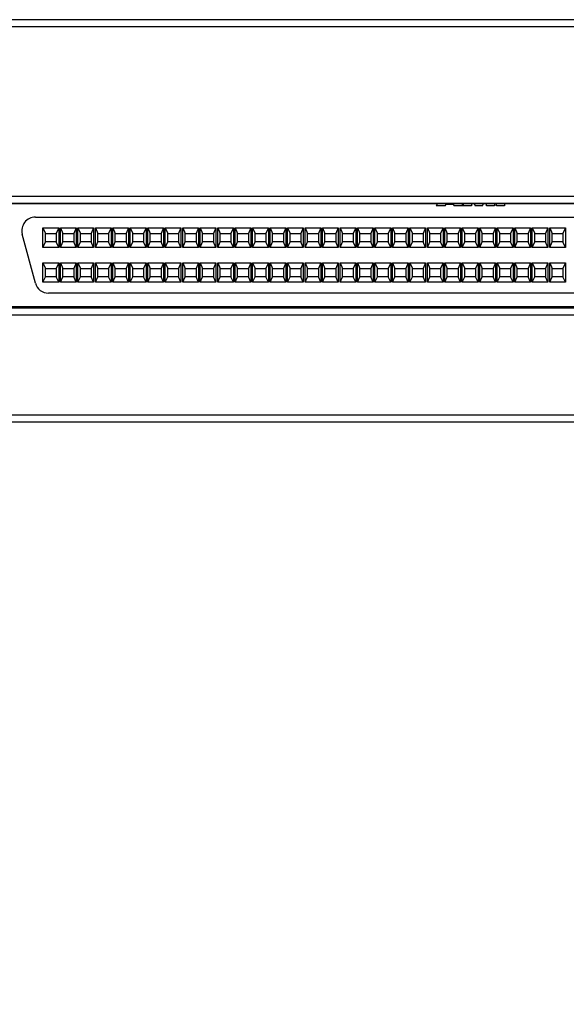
# Model space of a CAD drawing. Header units: inches. Extents: x 0 to 22, y 0 to 17.
# Tile 10 of 14: x 14.7 to 16.2, y 3.5 to 6.3. Entities that reach past the tile are written whole.
import ezdxf

# ---------------------------------------------------------------- set-up
doc = ezdxf.new("R2010")
doc.units = ezdxf.units.IN
doc.header["$LTSCALE"] = 1.21
doc.header["$MEASUREMENT"] = 0
doc.layers.get('0').update_dxf_attribs({"linetype": 'CONTINUOUS'})
doc.layers.add('DIMENSIONS', color=7, linetype='CONTINUOUS')
doc.styles.get("Standard").update_dxf_attribs({"font": 'txt', "width": 0.8})
doc.dimstyles.new('DIMSTYLE_1', dxfattribs={"dimtxt": 0.125, "dimasz": 0.18, "dimexe": 0.125, "dimexo": 0.0625, "dimgap": 0.03125, "dimtad": 0, "dimtih": 1, "dimtoh": 1, "dimdec": 3, "dimzin": 4, "dimdsep": 46, "dimtxsty": 'STANDARD', "dimblk": '_FILLED', "dimblk1": '_FILLED', "dimblk2": '_FILLED', "dimcen": 0.09, "dimadec": 0, "dimazin": 0, "dimtp": 0.001, "dimtm": 0.001, "dimtfac": 1, "dimtdec": 3, "dimtofl": 0, "dimtmove": 0, "dimatfit": 3, "dimldrblk": '_FILLED', "dimfxl": 1, "dimtolj": 1, "dimtzin": 4, "dimarcsym": 0})

# ---------------------------------------------------------------- blocks, each defined once
blk = doc.blocks.new('*D10')
at = {"layer": 'DIMENSIONS', "color": 2, "linetype": 'CONTINUOUS'}
blk.add_line((17.5214, 5.3249), (17.5214, 4.9497), dxfattribs=at)
at = {"layer": 'DIMENSIONS', "color": 2, "linetype": 'CONTINUOUS', "insert": (17.4589, 4.8872), "char_height": 0.125, "width": 1.425, "attachment_point": 3, "rotation": 90, "line_spacing_factor": 0.9}
blk.add_mtext('4.425{\\Ftxt.shx;\\W1.000000;\\H0.125000; }[112.39]', dxfattribs=at)
blk = doc.blocks.new('_FILLED')
at = {"color": 0, "linetype": 'BYBLOCK'}
blk.add_solid([(0, 0), (-1, 0.174), (-1, -0.174)], dxfattribs=at)
blk = doc.blocks.new('*D11')
at = {"layer": 'DIMENSIONS', "color": 2, "linetype": 'CONTINUOUS'}
blk.add_line((18.8663, 6.1989), (18.8663, 4.9497), dxfattribs=at)
at = {"layer": 'DIMENSIONS', "color": 2, "linetype": 'CONTINUOUS', "insert": (18.8038, 4.8872), "char_height": 0.125, "width": 1.425, "attachment_point": 3, "rotation": 90, "line_spacing_factor": 0.9}
blk.add_mtext('5.770{\\Ftxt.shx;\\W1.000000;\\H0.125000; }[146.55]', dxfattribs=at)

msp = doc.modelspace()

# ---------------------------------------------------------------- linework, layer by layer
at = {"color": 7, "linetype": 'CONTINUOUS'}
for p, q in [((18.8663, 6.2614), (13.0965, 6.2614)), ((18.8464, 6.2814), (13.1163, 6.2814)), ((14.4414, 5.7762), (17.5214, 5.7762)), ((14.4414, 5.7564), (17.5214, 5.7564)), ((14.6193, 5.7549), (17.3435, 5.7549)), ((15.8631, 5.7549), (15.8595, 5.7484)), ((15.8852, 5.7484), (15.8873, 5.7527)), ((15.9081, 5.7527), (15.8873, 5.7527)), ((15.9081, 5.7527), (15.9101, 5.7484)), ((15.9359, 5.7484), (15.9323, 5.7549)), ((15.9372, 5.7484), (15.9372, 5.7549)), ((15.9597, 5.7549), (15.9597, 5.7484)), ((15.9682, 5.7549), (15.9709, 5.7484)), ((15.9918, 5.7484), (15.9946, 5.7549)), ((16.003, 5.7484), (16.003, 5.7549)), ((16.0256, 5.7549), (16.0256, 5.7484)), ((16.0317, 5.7484), (16.0317, 5.7549)), ((16.0544, 5.7549), (16.0544, 5.7484)), ((15.8852, 5.7484), (15.8595, 5.7484)), ((15.9359, 5.7484), (15.9101, 5.7484)), ((15.9597, 5.7484), (15.9372, 5.7484)), ((15.9918, 5.7484), (15.9709, 5.7484)), ((16.0256, 5.7484), (16.003, 5.7484)), ((16.0544, 5.7484), (16.0317, 5.7484)), ((14.7124, 5.7164), (17.2504, 5.7164)), ((14.7122, 5.5273), (14.6747, 5.6673)), ((14.7339, 5.6294), (14.7339, 5.6854)), ((14.7339, 5.6854), (14.7409, 5.6694)), ((14.7339, 5.6854), (14.7789, 5.6854)), ((14.7409, 5.6454), (14.7409, 5.6694)), ((14.7409, 5.6694), (14.7719, 5.6694)), ((14.7789, 5.6854), (14.7719, 5.6694)), ((14.7719, 5.6694), (14.7719, 5.6454)), ((14.7789, 5.6854), (14.7789, 5.6294)), ((14.7839, 5.6294), (14.7839, 5.6854)), ((14.7839, 5.6854), (14.7909, 5.6694)), ((14.7839, 5.6854), (14.8289, 5.6854)), ((14.7909, 5.6454), (14.7909, 5.6694)), ((14.7909, 5.6694), (14.8219, 5.6694)), ((14.8289, 5.6854), (14.8219, 5.6694)), ((14.8219, 5.6694), (14.8219, 5.6454)), ((14.8289, 5.6854), (14.8289, 5.6294)), ((14.8339, 5.6294), (14.8339, 5.6854)), ((14.8339, 5.6854), (14.8409, 5.6694)), ((14.8339, 5.6854), (14.8789, 5.6854)), ((14.8409, 5.6454), (14.8409, 5.6694)), ((14.8409, 5.6694), (14.8719, 5.6694)), ((14.8789, 5.6854), (14.8719, 5.6694)), ((14.8719, 5.6694), (14.8719, 5.6454)), ((14.8789, 5.6854), (14.8789, 5.6294)), ((14.8839, 5.6294), (14.8839, 5.6854)), ((14.8839, 5.6854), (14.8909, 5.6694)), ((14.8839, 5.6854), (14.9289, 5.6854)), ((14.8909, 5.6454), (14.8909, 5.6694)), ((14.8909, 5.6694), (14.9219, 5.6694)), ((14.9289, 5.6854), (14.9219, 5.6694)), ((14.9219, 5.6694), (14.9219, 5.6454)), ((14.9289, 5.6854), (14.9289, 5.6294)), ((14.9339, 5.6294), (14.9339, 5.6854)), ((14.9339, 5.6854), (14.9409, 5.6694)), ((14.9339, 5.6854), (14.9789, 5.6854)), ((14.9409, 5.6454), (14.9409, 5.6694)), ((14.9409, 5.6694), (14.9719, 5.6694)), ((14.9789, 5.6854), (14.9719, 5.6694)), ((14.9719, 5.6694), (14.9719, 5.6454)), ((14.9789, 5.6854), (14.9789, 5.6294)), ((14.9839, 5.6294), (14.9839, 5.6854)), ((14.9839, 5.6854), (14.9909, 5.6694)), ((14.9839, 5.6854), (15.0289, 5.6854)), ((14.9909, 5.6454), (14.9909, 5.6694)), ((14.9909, 5.6694), (15.0219, 5.6694)), ((15.0289, 5.6854), (15.0219, 5.6694)), ((15.0219, 5.6694), (15.0219, 5.6454)), ((15.0289, 5.6854), (15.0289, 5.6294)), ((15.0339, 5.6294), (15.0339, 5.6854)), ((15.0339, 5.6854), (15.0409, 5.6694)), ((15.0339, 5.6854), (15.0789, 5.6854)), ((15.0409, 5.6454), (15.0409, 5.6694)), ((15.0409, 5.6694), (15.0719, 5.6694)), ((15.0789, 5.6854), (15.0719, 5.6694)), ((15.0719, 5.6694), (15.0719, 5.6454)), ((15.0789, 5.6854), (15.0789, 5.6294)), ((15.0839, 5.6294), (15.0839, 5.6854)), ((15.0839, 5.6854), (15.0909, 5.6694)), ((15.0839, 5.6854), (15.1289, 5.6854)), ((15.0909, 5.6454), (15.0909, 5.6694)), ((15.0909, 5.6694), (15.1219, 5.6694)), ((15.1289, 5.6854), (15.1219, 5.6694)), ((15.1219, 5.6694), (15.1219, 5.6454)), ((15.1289, 5.6854), (15.1289, 5.6294)), ((15.1339, 5.6294), (15.1339, 5.6854)), ((15.1339, 5.6854), (15.1409, 5.6694)), ((15.1339, 5.6854), (15.1789, 5.6854)), ((15.1409, 5.6454), (15.1409, 5.6694)), ((15.1409, 5.6694), (15.1719, 5.6694)), ((15.1789, 5.6854), (15.1719, 5.6694)), ((15.1719, 5.6694), (15.1719, 5.6454)), ((15.1789, 5.6854), (15.1789, 5.6294)), ((15.1839, 5.6294), (15.1839, 5.6854)), ((15.1839, 5.6854), (15.1909, 5.6694)), ((15.1839, 5.6854), (15.2289, 5.6854)), ((15.1909, 5.6454), (15.1909, 5.6694)), ((15.1909, 5.6694), (15.2219, 5.6694)), ((15.2289, 5.6854), (15.2219, 5.6694)), ((15.2219, 5.6694), (15.2219, 5.6454)), ((15.2289, 5.6854), (15.2289, 5.6294)), ((15.2339, 5.6294), (15.2339, 5.6854)), ((15.2339, 5.6854), (15.2409, 5.6694)), ((15.2339, 5.6854), (15.2789, 5.6854)), ((15.2409, 5.6454), (15.2409, 5.6694)), ((15.2409, 5.6694), (15.2719, 5.6694)), ((15.2789, 5.6854), (15.2719, 5.6694)), ((15.2719, 5.6694), (15.2719, 5.6454)), ((15.2789, 5.6854), (15.2789, 5.6294)), ((15.2839, 5.6294), (15.2839, 5.6854)), ((15.2839, 5.6854), (15.2909, 5.6694)), ((15.2839, 5.6854), (15.3289, 5.6854)), ((15.2909, 5.6454), (15.2909, 5.6694)), ((15.2909, 5.6694), (15.3219, 5.6694)), ((15.3289, 5.6854), (15.3219, 5.6694)), ((15.3219, 5.6694), (15.3219, 5.6454)), ((15.3289, 5.6854), (15.3289, 5.6294)), ((15.3339, 5.6294), (15.3339, 5.6854)), ((15.3339, 5.6854), (15.3409, 5.6694)), ((15.3339, 5.6854), (15.3789, 5.6854)), ((15.3409, 5.6454), (15.3409, 5.6694)), ((15.3409, 5.6694), (15.3719, 5.6694)), ((15.3789, 5.6854), (15.3719, 5.6694)), ((15.3719, 5.6694), (15.3719, 5.6454)), ((15.3789, 5.6854), (15.3789, 5.6294)), ((15.3839, 5.6294), (15.3839, 5.6854)), ((15.3839, 5.6854), (15.3909, 5.6694)), ((15.3839, 5.6854), (15.4289, 5.6854)), ((15.3909, 5.6454), (15.3909, 5.6694)), ((15.3909, 5.6694), (15.4219, 5.6694)), ((15.4289, 5.6854), (15.4219, 5.6694)), ((15.4219, 5.6694), (15.4219, 5.6454)), ((15.4289, 5.6854), (15.4289, 5.6294)), ((15.4339, 5.6294), (15.4339, 5.6854)), ((15.4339, 5.6854), (15.4409, 5.6694)), ((15.4339, 5.6854), (15.4789, 5.6854)), ((15.4409, 5.6454), (15.4409, 5.6694)), ((15.4409, 5.6694), (15.4719, 5.6694)), ((15.4789, 5.6854), (15.4719, 5.6694)), ((15.4719, 5.6694), (15.4719, 5.6454)), ((15.4789, 5.6854), (15.4789, 5.6294)), ((15.4839, 5.6294), (15.4839, 5.6854)), ((15.4839, 5.6854), (15.4909, 5.6694)), ((15.4839, 5.6854), (15.5289, 5.6854)), ((15.4909, 5.6454), (15.4909, 5.6694)), ((15.4909, 5.6694), (15.5219, 5.6694)), ((15.5289, 5.6854), (15.5219, 5.6694)), ((15.5219, 5.6694), (15.5219, 5.6454)), ((15.5289, 5.6854), (15.5289, 5.6294)), ((15.5339, 5.6294), (15.5339, 5.6854)), ((15.5339, 5.6854), (15.5409, 5.6694)), ((15.5339, 5.6854), (15.5789, 5.6854)), ((15.5409, 5.6454), (15.5409, 5.6694)), ((15.5409, 5.6694), (15.5719, 5.6694)), ((15.5789, 5.6854), (15.5719, 5.6694)), ((15.5719, 5.6694), (15.5719, 5.6454)), ((15.5789, 5.6854), (15.5789, 5.6294)), ((15.5839, 5.6294), (15.5839, 5.6854)), ((15.5839, 5.6854), (15.5909, 5.6694)), ((15.5839, 5.6854), (15.6289, 5.6854)), ((15.5909, 5.6454), (15.5909, 5.6694)), ((15.5909, 5.6694), (15.6219, 5.6694)), ((15.6289, 5.6854), (15.6219, 5.6694)), ((15.6219, 5.6694), (15.6219, 5.6454)), ((15.6289, 5.6854), (15.6289, 5.6294)), ((15.6339, 5.6294), (15.6339, 5.6854)), ((15.6339, 5.6854), (15.6409, 5.6694)), ((15.6339, 5.6854), (15.6789, 5.6854)), ((15.6409, 5.6454), (15.6409, 5.6694)), ((15.6409, 5.6694), (15.6719, 5.6694)), ((15.6789, 5.6854), (15.6719, 5.6694)), ((15.6719, 5.6694), (15.6719, 5.6454)), ((15.6789, 5.6854), (15.6789, 5.6294)), ((15.6839, 5.6294), (15.6839, 5.6854)), ((15.6839, 5.6854), (15.6909, 5.6694)), ((15.6839, 5.6854), (15.7289, 5.6854)), ((15.6909, 5.6454), (15.6909, 5.6694)), ((15.6909, 5.6694), (15.7219, 5.6694)), ((15.7289, 5.6854), (15.7219, 5.6694)), ((15.7219, 5.6694), (15.7219, 5.6454)), ((15.7289, 5.6854), (15.7289, 5.6294)), ((15.7339, 5.6294), (15.7339, 5.6854)), ((15.7339, 5.6854), (15.7409, 5.6694)), ((15.7339, 5.6854), (15.7789, 5.6854)), ((15.7409, 5.6454), (15.7409, 5.6694)), ((15.7409, 5.6694), (15.7719, 5.6694)), ((15.7789, 5.6854), (15.7719, 5.6694)), ((15.7719, 5.6694), (15.7719, 5.6454)), ((15.7789, 5.6854), (15.7789, 5.6294)), ((15.7839, 5.6294), (15.7839, 5.6854)), ((15.7839, 5.6854), (15.7909, 5.6694)), ((15.7839, 5.6854), (15.8289, 5.6854)), ((15.7909, 5.6454), (15.7909, 5.6694)), ((15.7909, 5.6694), (15.8219, 5.6694)), ((15.8289, 5.6854), (15.8219, 5.6694)), ((15.8219, 5.6694), (15.8219, 5.6454)), ((15.8289, 5.6854), (15.8289, 5.6294)), ((15.8339, 5.6294), (15.8339, 5.6854)), ((15.8339, 5.6854), (15.8789, 5.6854)), ((15.8339, 5.6854), (15.8409, 5.6694)), ((15.8409, 5.6454), (15.8409, 5.6694)), ((15.8409, 5.6694), (15.8719, 5.6694)), ((15.8789, 5.6854), (15.8719, 5.6694)), ((15.8719, 5.6694), (15.8719, 5.6454)), ((15.8789, 5.6854), (15.8789, 5.6294)), ((15.8839, 5.6294), (15.8839, 5.6854)), ((15.8839, 5.6854), (15.9289, 5.6854)), ((15.8839, 5.6854), (15.8909, 5.6694)), ((15.8909, 5.6454), (15.8909, 5.6694)), ((15.8909, 5.6694), (15.9219, 5.6694)), ((15.9289, 5.6854), (15.9219, 5.6694)), ((15.9219, 5.6694), (15.9219, 5.6454)), ((15.9289, 5.6854), (15.9289, 5.6294)), ((15.9339, 5.6294), (15.9339, 5.6854)), ((15.9339, 5.6854), (15.9789, 5.6854)), ((15.9339, 5.6854), (15.9409, 5.6694)), ((15.9409, 5.6454), (15.9409, 5.6694)), ((15.9409, 5.6694), (15.9719, 5.6694)), ((15.9789, 5.6854), (15.9719, 5.6694)), ((15.9719, 5.6694), (15.9719, 5.6454)), ((15.9789, 5.6854), (15.9789, 5.6294)), ((15.9839, 5.6294), (15.9839, 5.6854)), ((15.9839, 5.6854), (16.0289, 5.6854)), ((15.9839, 5.6854), (15.9909, 5.6694)), ((15.9909, 5.6454), (15.9909, 5.6694)), ((15.9909, 5.6694), (16.0219, 5.6694)), ((16.0289, 5.6854), (16.0219, 5.6694)), ((16.0219, 5.6694), (16.0219, 5.6454)), ((16.0289, 5.6854), (16.0289, 5.6294)), ((16.0339, 5.6854), (16.0789, 5.6854)), ((16.0339, 5.6294), (16.0339, 5.6854)), ((16.0339, 5.6854), (16.0409, 5.6694)), ((16.0409, 5.6694), (16.0719, 5.6694)), ((16.0409, 5.6454), (16.0409, 5.6694)), ((16.0789, 5.6854), (16.0719, 5.6694)), ((16.0719, 5.6694), (16.0719, 5.6454)), ((16.0789, 5.6854), (16.0789, 5.6294)), ((16.0839, 5.6854), (16.1289, 5.6854)), ((16.0839, 5.6294), (16.0839, 5.6854)), ((16.0839, 5.6854), (16.0909, 5.6694)), ((16.0909, 5.6694), (16.1219, 5.6694)), ((16.0909, 5.6454), (16.0909, 5.6694)), ((16.1289, 5.6854), (16.1219, 5.6694)), ((16.1219, 5.6694), (16.1219, 5.6454)), ((16.1289, 5.6854), (16.1289, 5.6294)), ((16.1339, 5.6854), (16.1789, 5.6854)), ((16.1339, 5.6294), (16.1339, 5.6854)), ((16.1339, 5.6854), (16.1409, 5.6694)), ((16.1409, 5.6694), (16.1719, 5.6694)), ((16.1409, 5.6454), (16.1409, 5.6694)), ((16.1789, 5.6854), (16.1719, 5.6694)), ((16.1719, 5.6694), (16.1719, 5.6454)), ((16.1789, 5.6854), (16.1789, 5.6294)), ((16.1839, 5.6854), (16.2289, 5.6854)), ((16.1839, 5.6294), (16.1839, 5.6854)), ((16.1839, 5.6854), (16.1909, 5.6694)), ((16.1909, 5.6694), (16.2219, 5.6694)), ((16.1909, 5.6454), (16.1909, 5.6694)), ((16.2289, 5.6854), (16.2219, 5.6694)), ((16.2219, 5.6694), (16.2219, 5.6454)), ((16.2289, 5.6854), (16.2289, 5.6294)), ((14.7339, 5.6294), (14.7409, 5.6454)), ((14.7719, 5.6454), (14.7409, 5.6454)), ((14.7789, 5.6294), (14.7719, 5.6454)), ((14.7839, 5.6294), (14.7909, 5.6454)), ((14.8219, 5.6454), (14.7909, 5.6454)), ((14.8289, 5.6294), (14.8219, 5.6454)), ((14.8339, 5.6294), (14.8409, 5.6454)), ((14.8719, 5.6454), (14.8409, 5.6454)), ((14.8789, 5.6294), (14.8719, 5.6454)), ((14.8839, 5.6294), (14.8909, 5.6454)), ((14.9219, 5.6454), (14.8909, 5.6454)), ((14.9289, 5.6294), (14.9219, 5.6454)), ((14.9339, 5.6294), (14.9409, 5.6454)), ((14.9719, 5.6454), (14.9409, 5.6454)), ((14.9789, 5.6294), (14.9719, 5.6454)), ((14.9839, 5.6294), (14.9909, 5.6454)), ((15.0219, 5.6454), (14.9909, 5.6454)), ((15.0289, 5.6294), (15.0219, 5.6454)), ((15.0339, 5.6294), (15.0409, 5.6454)), ((15.0719, 5.6454), (15.0409, 5.6454)), ((15.0789, 5.6294), (15.0719, 5.6454)), ((15.0839, 5.6294), (15.0909, 5.6454)), ((15.1219, 5.6454), (15.0909, 5.6454)), ((15.1289, 5.6294), (15.1219, 5.6454)), ((15.1339, 5.6294), (15.1409, 5.6454)), ((15.1719, 5.6454), (15.1409, 5.6454)), ((15.1789, 5.6294), (15.1719, 5.6454)), ((15.1839, 5.6294), (15.1909, 5.6454)), ((15.2219, 5.6454), (15.1909, 5.6454)), ((15.2289, 5.6294), (15.2219, 5.6454)), ((15.2339, 5.6294), (15.2409, 5.6454)), ((15.2719, 5.6454), (15.2409, 5.6454)), ((15.2789, 5.6294), (15.2719, 5.6454)), ((15.2839, 5.6294), (15.2909, 5.6454)), ((15.3219, 5.6454), (15.2909, 5.6454)), ((15.3289, 5.6294), (15.3219, 5.6454)), ((15.3339, 5.6294), (15.3409, 5.6454)), ((15.3719, 5.6454), (15.3409, 5.6454)), ((15.3789, 5.6294), (15.3719, 5.6454)), ((15.3839, 5.6294), (15.3909, 5.6454)), ((15.4219, 5.6454), (15.3909, 5.6454)), ((15.4289, 5.6294), (15.4219, 5.6454)), ((15.4339, 5.6294), (15.4409, 5.6454)), ((15.4719, 5.6454), (15.4409, 5.6454)), ((15.4789, 5.6294), (15.4719, 5.6454)), ((15.4839, 5.6294), (15.4909, 5.6454)), ((15.5219, 5.6454), (15.4909, 5.6454)), ((15.5289, 5.6294), (15.5219, 5.6454)), ((15.5339, 5.6294), (15.5409, 5.6454)), ((15.5719, 5.6454), (15.5409, 5.6454)), ((15.5789, 5.6294), (15.5719, 5.6454)), ((15.5839, 5.6294), (15.5909, 5.6454)), ((15.6219, 5.6454), (15.5909, 5.6454)), ((15.6289, 5.6294), (15.6219, 5.6454)), ((15.6339, 5.6294), (15.6409, 5.6454)), ((15.6719, 5.6454), (15.6409, 5.6454)), ((15.6789, 5.6294), (15.6719, 5.6454)), ((15.6839, 5.6294), (15.6909, 5.6454)), ((15.7219, 5.6454), (15.6909, 5.6454)), ((15.7289, 5.6294), (15.7219, 5.6454)), ((15.7339, 5.6294), (15.7409, 5.6454)), ((15.7719, 5.6454), (15.7409, 5.6454)), ((15.7789, 5.6294), (15.7719, 5.6454)), ((15.7839, 5.6294), (15.7909, 5.6454)), ((15.8219, 5.6454), (15.7909, 5.6454)), ((15.8289, 5.6294), (15.8219, 5.6454)), ((15.8339, 5.6294), (15.8409, 5.6454)), ((15.8719, 5.6454), (15.8409, 5.6454)), ((15.8789, 5.6294), (15.8719, 5.6454)), ((15.8839, 5.6294), (15.8909, 5.6454)), ((15.9219, 5.6454), (15.8909, 5.6454)), ((15.9289, 5.6294), (15.9219, 5.6454)), ((15.9339, 5.6294), (15.9409, 5.6454)), ((15.9719, 5.6454), (15.9409, 5.6454)), ((15.9789, 5.6294), (15.9719, 5.6454)), ((15.9839, 5.6294), (15.9909, 5.6454)), ((16.0219, 5.6454), (15.9909, 5.6454)), ((16.0289, 5.6294), (16.0219, 5.6454)), ((16.0339, 5.6294), (16.0409, 5.6454)), ((16.0719, 5.6454), (16.0409, 5.6454)), ((16.0789, 5.6294), (16.0719, 5.6454)), ((16.0839, 5.6294), (16.0909, 5.6454)), ((16.1219, 5.6454), (16.0909, 5.6454)), ((16.1289, 5.6294), (16.1219, 5.6454)), ((16.1339, 5.6294), (16.1409, 5.6454)), ((16.1719, 5.6454), (16.1409, 5.6454)), ((16.1789, 5.6294), (16.1719, 5.6454)), ((16.1839, 5.6294), (16.1909, 5.6454)), ((16.2219, 5.6454), (16.1909, 5.6454)), ((16.2289, 5.6294), (16.2219, 5.6454)), ((14.7789, 5.6294), (14.7339, 5.6294)), ((14.8289, 5.6294), (14.7839, 5.6294)), ((14.8789, 5.6294), (14.8339, 5.6294)), ((14.9289, 5.6294), (14.8839, 5.6294)), ((14.9789, 5.6294), (14.9339, 5.6294)), ((15.0289, 5.6294), (14.9839, 5.6294)), ((15.0789, 5.6294), (15.0339, 5.6294)), ((15.1289, 5.6294), (15.0839, 5.6294)), ((15.1789, 5.6294), (15.1339, 5.6294)), ((15.2289, 5.6294), (15.1839, 5.6294)), ((15.2789, 5.6294), (15.2339, 5.6294)), ((15.3289, 5.6294), (15.2839, 5.6294)), ((15.3789, 5.6294), (15.3339, 5.6294)), ((15.4289, 5.6294), (15.3839, 5.6294)), ((15.4789, 5.6294), (15.4339, 5.6294)), ((15.5289, 5.6294), (15.4839, 5.6294)), ((15.5789, 5.6294), (15.5339, 5.6294)), ((15.6289, 5.6294), (15.5839, 5.6294)), ((15.6789, 5.6294), (15.6339, 5.6294)), ((15.7289, 5.6294), (15.6839, 5.6294)), ((15.7789, 5.6294), (15.7339, 5.6294)), ((15.8289, 5.6294), (15.7839, 5.6294)), ((15.8789, 5.6294), (15.8339, 5.6294)), ((15.9289, 5.6294), (15.8839, 5.6294)), ((15.9789, 5.6294), (15.9339, 5.6294)), ((16.0289, 5.6294), (15.9839, 5.6294)), ((16.0789, 5.6294), (16.0339, 5.6294)), ((16.1289, 5.6294), (16.0839, 5.6294)), ((16.1789, 5.6294), (16.1339, 5.6294)), ((16.2289, 5.6294), (16.1839, 5.6294)), ((14.7339, 5.5294), (14.7339, 5.5854)), ((14.7339, 5.5854), (14.7409, 5.5694)), ((14.7339, 5.5854), (14.7789, 5.5854)), ((14.7789, 5.5854), (14.7719, 5.5694)), ((14.7789, 5.5854), (14.7789, 5.5294)), ((14.7839, 5.5294), (14.7839, 5.5854)), ((14.7839, 5.5854), (14.7909, 5.5694)), ((14.7839, 5.5854), (14.8289, 5.5854)), ((14.8289, 5.5854), (14.8219, 5.5694)), ((14.8289, 5.5854), (14.8289, 5.5294)), ((14.8339, 5.5294), (14.8339, 5.5854)), ((14.8339, 5.5854), (14.8409, 5.5694)), ((14.8339, 5.5854), (14.8789, 5.5854)), ((14.8789, 5.5854), (14.8719, 5.5694)), ((14.8789, 5.5854), (14.8789, 5.5294)), ((14.8839, 5.5294), (14.8839, 5.5854)), ((14.8839, 5.5854), (14.8909, 5.5694)), ((14.8839, 5.5854), (14.9289, 5.5854)), ((14.9289, 5.5854), (14.9219, 5.5694)), ((14.9289, 5.5854), (14.9289, 5.5294)), ((14.9339, 5.5294), (14.9339, 5.5854)), ((14.9339, 5.5854), (14.9409, 5.5694)), ((14.9339, 5.5854), (14.9789, 5.5854)), ((14.9789, 5.5854), (14.9719, 5.5694)), ((14.9789, 5.5854), (14.9789, 5.5294)), ((14.9839, 5.5294), (14.9839, 5.5854)), ((14.9839, 5.5854), (14.9909, 5.5694)), ((14.9839, 5.5854), (15.0289, 5.5854)), ((15.0289, 5.5854), (15.0219, 5.5694)), ((15.0289, 5.5854), (15.0289, 5.5294)), ((15.0339, 5.5294), (15.0339, 5.5854)), ((15.0339, 5.5854), (15.0409, 5.5694)), ((15.0339, 5.5854), (15.0789, 5.5854)), ((15.0789, 5.5854), (15.0719, 5.5694)), ((15.0789, 5.5854), (15.0789, 5.5294)), ((15.0839, 5.5294), (15.0839, 5.5854)), ((15.0839, 5.5854), (15.0909, 5.5694)), ((15.0839, 5.5854), (15.1289, 5.5854)), ((15.1289, 5.5854), (15.1219, 5.5694)), ((15.1289, 5.5854), (15.1289, 5.5294)), ((15.1339, 5.5294), (15.1339, 5.5854)), ((15.1339, 5.5854), (15.1409, 5.5694)), ((15.1339, 5.5854), (15.1789, 5.5854)), ((15.1789, 5.5854), (15.1719, 5.5694)), ((15.1789, 5.5854), (15.1789, 5.5294)), ((15.1839, 5.5294), (15.1839, 5.5854)), ((15.1839, 5.5854), (15.1909, 5.5694)), ((15.1839, 5.5854), (15.2289, 5.5854)), ((15.2289, 5.5854), (15.2219, 5.5694)), ((15.2289, 5.5854), (15.2289, 5.5294)), ((15.2339, 5.5294), (15.2339, 5.5854)), ((15.2339, 5.5854), (15.2409, 5.5694)), ((15.2339, 5.5854), (15.2789, 5.5854)), ((15.2789, 5.5854), (15.2719, 5.5694)), ((15.2789, 5.5854), (15.2789, 5.5294)), ((15.2839, 5.5294), (15.2839, 5.5854)), ((15.2839, 5.5854), (15.2909, 5.5694)), ((15.2839, 5.5854), (15.3289, 5.5854)), ((15.3289, 5.5854), (15.3219, 5.5694)), ((15.3289, 5.5854), (15.3289, 5.5294)), ((15.3339, 5.5294), (15.3339, 5.5854)), ((15.3339, 5.5854), (15.3409, 5.5694)), ((15.3339, 5.5854), (15.3789, 5.5854)), ((15.3789, 5.5854), (15.3719, 5.5694)), ((15.3789, 5.5854), (15.3789, 5.5294)), ((15.3839, 5.5294), (15.3839, 5.5854)), ((15.3839, 5.5854), (15.3909, 5.5694)), ((15.3839, 5.5854), (15.4289, 5.5854)), ((15.4289, 5.5854), (15.4219, 5.5694)), ((15.4289, 5.5854), (15.4289, 5.5294)), ((15.4339, 5.5294), (15.4339, 5.5854)), ((15.4339, 5.5854), (15.4409, 5.5694)), ((15.4339, 5.5854), (15.4789, 5.5854)), ((15.4789, 5.5854), (15.4719, 5.5694)), ((15.4789, 5.5854), (15.4789, 5.5294)), ((15.4839, 5.5294), (15.4839, 5.5854)), ((15.4839, 5.5854), (15.4909, 5.5694)), ((15.4839, 5.5854), (15.5289, 5.5854)), ((15.5289, 5.5854), (15.5219, 5.5694)), ((15.5289, 5.5854), (15.5289, 5.5294)), ((15.5339, 5.5294), (15.5339, 5.5854)), ((15.5339, 5.5854), (15.5409, 5.5694)), ((15.5339, 5.5854), (15.5789, 5.5854)), ((15.5789, 5.5854), (15.5719, 5.5694)), ((15.5789, 5.5854), (15.5789, 5.5294)), ((15.5839, 5.5294), (15.5839, 5.5854)), ((15.5839, 5.5854), (15.5909, 5.5694)), ((15.5839, 5.5854), (15.6289, 5.5854)), ((15.6289, 5.5854), (15.6219, 5.5694)), ((15.6289, 5.5854), (15.6289, 5.5294)), ((15.6339, 5.5294), (15.6339, 5.5854)), ((15.6339, 5.5854), (15.6409, 5.5694)), ((15.6339, 5.5854), (15.6789, 5.5854)), ((15.6789, 5.5854), (15.6719, 5.5694)), ((15.6789, 5.5854), (15.6789, 5.5294)), ((15.6839, 5.5294), (15.6839, 5.5854)), ((15.6839, 5.5854), (15.6909, 5.5694)), ((15.6839, 5.5854), (15.7289, 5.5854)), ((15.7289, 5.5854), (15.7219, 5.5694)), ((15.7289, 5.5854), (15.7289, 5.5294)), ((15.7339, 5.5294), (15.7339, 5.5854)), ((15.7339, 5.5854), (15.7409, 5.5694)), ((15.7339, 5.5854), (15.7789, 5.5854)), ((15.7789, 5.5854), (15.7719, 5.5694)), ((15.7789, 5.5854), (15.7789, 5.5294)), ((15.7839, 5.5294), (15.7839, 5.5854)), ((15.7839, 5.5854), (15.7909, 5.5694)), ((15.7839, 5.5854), (15.8289, 5.5854)), ((15.8289, 5.5854), (15.8219, 5.5694)), ((15.8289, 5.5854), (15.8289, 5.5294)), ((15.8339, 5.5854), (15.8409, 5.5694)), ((15.8339, 5.5294), (15.8339, 5.5854)), ((15.8339, 5.5854), (15.8789, 5.5854)), ((15.8789, 5.5854), (15.8719, 5.5694)), ((15.8789, 5.5854), (15.8789, 5.5294)), ((15.8839, 5.5294), (15.8839, 5.5854)), ((15.8839, 5.5854), (15.9289, 5.5854)), ((15.8839, 5.5854), (15.8909, 5.5694)), ((15.9289, 5.5854), (15.9219, 5.5694)), ((15.9289, 5.5854), (15.9289, 5.5294)), ((15.9339, 5.5294), (15.9339, 5.5854)), ((15.9339, 5.5854), (15.9789, 5.5854)), ((15.9339, 5.5854), (15.9409, 5.5694)), ((15.9789, 5.5854), (15.9719, 5.5694)), ((15.9789, 5.5854), (15.9789, 5.5294)), ((15.9839, 5.5294), (15.9839, 5.5854)), ((15.9839, 5.5854), (16.0289, 5.5854)), ((15.9839, 5.5854), (15.9909, 5.5694)), ((16.0289, 5.5854), (16.0219, 5.5694)), ((16.0289, 5.5854), (16.0289, 5.5294)), ((16.0339, 5.5854), (16.0789, 5.5854)), ((16.0339, 5.5854), (16.0409, 5.5694)), ((16.0339, 5.5294), (16.0339, 5.5854)), ((16.0789, 5.5854), (16.0719, 5.5694)), ((16.0789, 5.5854), (16.0789, 5.5294)), ((16.0839, 5.5854), (16.1289, 5.5854)), ((16.0839, 5.5294), (16.0839, 5.5854)), ((16.0839, 5.5854), (16.0909, 5.5694)), ((16.1289, 5.5854), (16.1219, 5.5694)), ((16.1289, 5.5854), (16.1289, 5.5294)), ((16.1339, 5.5854), (16.1789, 5.5854)), ((16.1339, 5.5294), (16.1339, 5.5854)), ((16.1339, 5.5854), (16.1409, 5.5694)), ((16.1789, 5.5854), (16.1719, 5.5694)), ((16.1789, 5.5854), (16.1789, 5.5294)), ((16.1839, 5.5854), (16.2289, 5.5854)), ((16.1839, 5.5294), (16.1839, 5.5854)), ((16.1839, 5.5854), (16.1909, 5.5694)), ((16.2289, 5.5854), (16.2219, 5.5694)), ((16.2289, 5.5854), (16.2289, 5.5294)), ((14.7409, 5.5454), (14.7409, 5.5694)), ((14.7409, 5.5694), (14.7719, 5.5694)), ((14.7719, 5.5694), (14.7719, 5.5454)), ((14.7909, 5.5454), (14.7909, 5.5694)), ((14.7909, 5.5694), (14.8219, 5.5694)), ((14.8219, 5.5694), (14.8219, 5.5454)), ((14.8409, 5.5454), (14.8409, 5.5694)), ((14.8409, 5.5694), (14.8719, 5.5694)), ((14.8719, 5.5694), (14.8719, 5.5454)), ((14.8909, 5.5454), (14.8909, 5.5694)), ((14.8909, 5.5694), (14.9219, 5.5694)), ((14.9219, 5.5694), (14.9219, 5.5454)), ((14.9409, 5.5454), (14.9409, 5.5694)), ((14.9409, 5.5694), (14.9719, 5.5694)), ((14.9719, 5.5694), (14.9719, 5.5454)), ((14.9909, 5.5454), (14.9909, 5.5694)), ((14.9909, 5.5694), (15.0219, 5.5694)), ((15.0219, 5.5694), (15.0219, 5.5454)), ((15.0409, 5.5454), (15.0409, 5.5694)), ((15.0409, 5.5694), (15.0719, 5.5694)), ((15.0719, 5.5694), (15.0719, 5.5454)), ((15.0909, 5.5454), (15.0909, 5.5694)), ((15.0909, 5.5694), (15.1219, 5.5694)), ((15.1219, 5.5694), (15.1219, 5.5454)), ((15.1409, 5.5454), (15.1409, 5.5694)), ((15.1409, 5.5694), (15.1719, 5.5694)), ((15.1719, 5.5694), (15.1719, 5.5454)), ((15.1909, 5.5454), (15.1909, 5.5694)), ((15.1909, 5.5694), (15.2219, 5.5694)), ((15.2219, 5.5694), (15.2219, 5.5454)), ((15.2409, 5.5454), (15.2409, 5.5694)), ((15.2409, 5.5694), (15.2719, 5.5694)), ((15.2719, 5.5694), (15.2719, 5.5454)), ((15.2909, 5.5454), (15.2909, 5.5694)), ((15.2909, 5.5694), (15.3219, 5.5694)), ((15.3219, 5.5694), (15.3219, 5.5454)), ((15.3409, 5.5454), (15.3409, 5.5694)), ((15.3409, 5.5694), (15.3719, 5.5694)), ((15.3719, 5.5694), (15.3719, 5.5454)), ((15.3909, 5.5454), (15.3909, 5.5694)), ((15.3909, 5.5694), (15.4219, 5.5694)), ((15.4219, 5.5694), (15.4219, 5.5454)), ((15.4409, 5.5454), (15.4409, 5.5694)), ((15.4409, 5.5694), (15.4719, 5.5694)), ((15.4719, 5.5694), (15.4719, 5.5454)), ((15.4909, 5.5454), (15.4909, 5.5694)), ((15.4909, 5.5694), (15.5219, 5.5694)), ((15.5219, 5.5694), (15.5219, 5.5454)), ((15.5409, 5.5454), (15.5409, 5.5694)), ((15.5409, 5.5694), (15.5719, 5.5694)), ((15.5719, 5.5694), (15.5719, 5.5454)), ((15.5909, 5.5454), (15.5909, 5.5694)), ((15.5909, 5.5694), (15.6219, 5.5694)), ((15.6219, 5.5694), (15.6219, 5.5454)), ((15.6409, 5.5454), (15.6409, 5.5694)), ((15.6409, 5.5694), (15.6719, 5.5694)), ((15.6719, 5.5694), (15.6719, 5.5454)), ((15.6909, 5.5454), (15.6909, 5.5694)), ((15.6909, 5.5694), (15.7219, 5.5694)), ((15.7219, 5.5694), (15.7219, 5.5454)), ((15.7409, 5.5454), (15.7409, 5.5694)), ((15.7409, 5.5694), (15.7719, 5.5694)), ((15.7719, 5.5694), (15.7719, 5.5454)), ((15.7909, 5.5454), (15.7909, 5.5694)), ((15.7909, 5.5694), (15.8219, 5.5694)), ((15.8219, 5.5694), (15.8219, 5.5454)), ((15.8409, 5.5454), (15.8409, 5.5694)), ((15.8409, 5.5694), (15.8719, 5.5694)), ((15.8719, 5.5694), (15.8719, 5.5454)), ((15.8909, 5.5454), (15.8909, 5.5694)), ((15.8909, 5.5694), (15.9219, 5.5694)), ((15.9219, 5.5694), (15.9219, 5.5454)), ((15.9409, 5.5454), (15.9409, 5.5694)), ((15.9409, 5.5694), (15.9719, 5.5694)), ((15.9719, 5.5694), (15.9719, 5.5454)), ((15.9909, 5.5454), (15.9909, 5.5694)), ((15.9909, 5.5694), (16.0219, 5.5694)), ((16.0219, 5.5694), (16.0219, 5.5454)), ((16.0409, 5.5694), (16.0719, 5.5694)), ((16.0409, 5.5454), (16.0409, 5.5694)), ((16.0719, 5.5694), (16.0719, 5.5454)), ((16.0909, 5.5694), (16.1219, 5.5694)), ((16.0909, 5.5454), (16.0909, 5.5694)), ((16.1219, 5.5694), (16.1219, 5.5454)), ((16.1409, 5.5694), (16.1719, 5.5694)), ((16.1409, 5.5454), (16.1409, 5.5694)), ((16.1719, 5.5694), (16.1719, 5.5454)), ((16.1909, 5.5694), (16.2219, 5.5694)), ((16.1909, 5.5454), (16.1909, 5.5694)), ((16.2219, 5.5694), (16.2219, 5.5454)), ((14.7339, 5.5294), (14.7409, 5.5454)), ((14.7789, 5.5294), (14.7339, 5.5294)), ((14.7719, 5.5454), (14.7409, 5.5454)), ((14.7789, 5.5294), (14.7719, 5.5454)), ((14.7839, 5.5294), (14.7909, 5.5454)), ((14.8289, 5.5294), (14.7839, 5.5294)), ((14.8219, 5.5454), (14.7909, 5.5454)), ((14.8289, 5.5294), (14.8219, 5.5454)), ((14.8339, 5.5294), (14.8409, 5.5454)), ((14.8789, 5.5294), (14.8339, 5.5294)), ((14.8719, 5.5454), (14.8409, 5.5454)), ((14.8789, 5.5294), (14.8719, 5.5454)), ((14.8839, 5.5294), (14.8909, 5.5454)), ((14.9289, 5.5294), (14.8839, 5.5294)), ((14.9219, 5.5454), (14.8909, 5.5454)), ((14.9289, 5.5294), (14.9219, 5.5454)), ((14.9339, 5.5294), (14.9409, 5.5454)), ((14.9789, 5.5294), (14.9339, 5.5294)), ((14.9719, 5.5454), (14.9409, 5.5454)), ((14.9789, 5.5294), (14.9719, 5.5454)), ((14.9839, 5.5294), (14.9909, 5.5454)), ((15.0289, 5.5294), (14.9839, 5.5294)), ((15.0219, 5.5454), (14.9909, 5.5454)), ((15.0289, 5.5294), (15.0219, 5.5454)), ((15.0339, 5.5294), (15.0409, 5.5454)), ((15.0789, 5.5294), (15.0339, 5.5294)), ((15.0719, 5.5454), (15.0409, 5.5454)), ((15.0789, 5.5294), (15.0719, 5.5454)), ((15.0839, 5.5294), (15.0909, 5.5454)), ((15.1289, 5.5294), (15.0839, 5.5294)), ((15.1219, 5.5454), (15.0909, 5.5454)), ((15.1289, 5.5294), (15.1219, 5.5454)), ((15.1339, 5.5294), (15.1409, 5.5454)), ((15.1789, 5.5294), (15.1339, 5.5294)), ((15.1719, 5.5454), (15.1409, 5.5454)), ((15.1789, 5.5294), (15.1719, 5.5454)), ((15.1839, 5.5294), (15.1909, 5.5454)), ((15.2289, 5.5294), (15.1839, 5.5294)), ((15.2219, 5.5454), (15.1909, 5.5454)), ((15.2289, 5.5294), (15.2219, 5.5454)), ((15.2339, 5.5294), (15.2409, 5.5454)), ((15.2789, 5.5294), (15.2339, 5.5294)), ((15.2719, 5.5454), (15.2409, 5.5454)), ((15.2789, 5.5294), (15.2719, 5.5454)), ((15.2839, 5.5294), (15.2909, 5.5454)), ((15.3289, 5.5294), (15.2839, 5.5294)), ((15.3219, 5.5454), (15.2909, 5.5454)), ((15.3289, 5.5294), (15.3219, 5.5454)), ((15.3339, 5.5294), (15.3409, 5.5454)), ((15.3789, 5.5294), (15.3339, 5.5294)), ((15.3719, 5.5454), (15.3409, 5.5454)), ((15.3789, 5.5294), (15.3719, 5.5454)), ((15.3839, 5.5294), (15.3909, 5.5454)), ((15.4289, 5.5294), (15.3839, 5.5294)), ((15.4219, 5.5454), (15.3909, 5.5454)), ((15.4289, 5.5294), (15.4219, 5.5454)), ((15.4339, 5.5294), (15.4409, 5.5454)), ((15.4789, 5.5294), (15.4339, 5.5294)), ((15.4719, 5.5454), (15.4409, 5.5454)), ((15.4789, 5.5294), (15.4719, 5.5454)), ((15.4839, 5.5294), (15.4909, 5.5454)), ((15.5289, 5.5294), (15.4839, 5.5294)), ((15.5219, 5.5454), (15.4909, 5.5454)), ((15.5289, 5.5294), (15.5219, 5.5454)), ((15.5339, 5.5294), (15.5409, 5.5454)), ((15.5789, 5.5294), (15.5339, 5.5294)), ((15.5719, 5.5454), (15.5409, 5.5454)), ((15.5789, 5.5294), (15.5719, 5.5454)), ((15.5839, 5.5294), (15.5909, 5.5454)), ((15.6289, 5.5294), (15.5839, 5.5294)), ((15.6219, 5.5454), (15.5909, 5.5454)), ((15.6289, 5.5294), (15.6219, 5.5454)), ((15.6339, 5.5294), (15.6409, 5.5454)), ((15.6789, 5.5294), (15.6339, 5.5294)), ((15.6719, 5.5454), (15.6409, 5.5454)), ((15.6789, 5.5294), (15.6719, 5.5454)), ((15.6839, 5.5294), (15.6909, 5.5454)), ((15.7289, 5.5294), (15.6839, 5.5294)), ((15.7219, 5.5454), (15.6909, 5.5454)), ((15.7289, 5.5294), (15.7219, 5.5454)), ((15.7339, 5.5294), (15.7409, 5.5454)), ((15.7789, 5.5294), (15.7339, 5.5294)), ((15.7719, 5.5454), (15.7409, 5.5454)), ((15.7789, 5.5294), (15.7719, 5.5454)), ((15.7839, 5.5294), (15.7909, 5.5454)), ((15.8289, 5.5294), (15.7839, 5.5294)), ((15.8219, 5.5454), (15.7909, 5.5454)), ((15.8289, 5.5294), (15.8219, 5.5454)), ((15.8339, 5.5294), (15.8409, 5.5454)), ((15.8789, 5.5294), (15.8339, 5.5294)), ((15.8719, 5.5454), (15.8409, 5.5454)), ((15.8789, 5.5294), (15.8719, 5.5454)), ((15.8839, 5.5294), (15.8909, 5.5454)), ((15.9289, 5.5294), (15.8839, 5.5294)), ((15.9219, 5.5454), (15.8909, 5.5454)), ((15.9289, 5.5294), (15.9219, 5.5454)), ((15.9339, 5.5294), (15.9409, 5.5454)), ((15.9789, 5.5294), (15.9339, 5.5294)), ((15.9719, 5.5454), (15.9409, 5.5454)), ((15.9789, 5.5294), (15.9719, 5.5454)), ((15.9839, 5.5294), (15.9909, 5.5454)), ((16.0289, 5.5294), (15.9839, 5.5294)), ((16.0219, 5.5454), (15.9909, 5.5454)), ((16.0289, 5.5294), (16.0219, 5.5454)), ((16.0339, 5.5294), (16.0409, 5.5454)), ((16.0789, 5.5294), (16.0339, 5.5294)), ((16.0719, 5.5454), (16.0409, 5.5454)), ((16.0789, 5.5294), (16.0719, 5.5454)), ((16.0839, 5.5294), (16.0909, 5.5454)), ((16.1289, 5.5294), (16.0839, 5.5294)), ((16.1219, 5.5454), (16.0909, 5.5454)), ((16.1289, 5.5294), (16.1219, 5.5454)), ((16.1339, 5.5294), (16.1409, 5.5454)), ((16.1789, 5.5294), (16.1339, 5.5294)), ((16.1719, 5.5454), (16.1409, 5.5454)), ((16.1789, 5.5294), (16.1719, 5.5454)), ((16.1839, 5.5294), (16.1909, 5.5454)), ((16.2289, 5.5294), (16.1839, 5.5294)), ((16.2219, 5.5454), (16.1909, 5.5454)), ((16.2289, 5.5294), (16.2219, 5.5454)), ((17.2129, 5.4984), (14.7499, 5.4984)), ((17.5214, 5.4552), (14.4414, 5.4552)), ((17.3435, 5.4597), (14.6193, 5.4597)), ((17.5214, 5.4351), (14.4414, 5.4351)), ((18.8566, 5.149), (13.1062, 5.149)), ((18.8367, 5.1294), (13.126, 5.1294))]:
    msp.add_line(p, q, dxfattribs=at)
for centre, start, end in [((14.7124, 5.6774), 90, 195), ((14.7499, 5.5374), 195, 270)]:
    msp.add_arc(centre, 0.039, start, end, dxfattribs=at)

# ---------------------------------------------------------------- dimensions: what is measured, and where the dimension line sits
at = {"layer": 'DIMENSIONS', "color": 2, "linetype": 'CONTINUOUS'}
for feature_location, offset, origin, picture, middle in [((18.8663, 6.1989), (0, -1.2492), (13.0965, 6.2614), '*D11', (18.8663, 4.1747)), ((17.5214, 5.3249), (0, -0.3752), (13.0965, 5.3874), '*D10', (17.5214, 4.1747))]:
    dim = msp.add_ordinate_dim(feature_location=feature_location, offset=offset, dtype=1, origin=origin, dimstyle='DIMSTYLE_1', dxfattribs=at)
    dim.commit()
    dim.dimension.update_dxf_attribs({"geometry": picture, "text_midpoint": middle})

doc.saveas('drawing.dxf')
